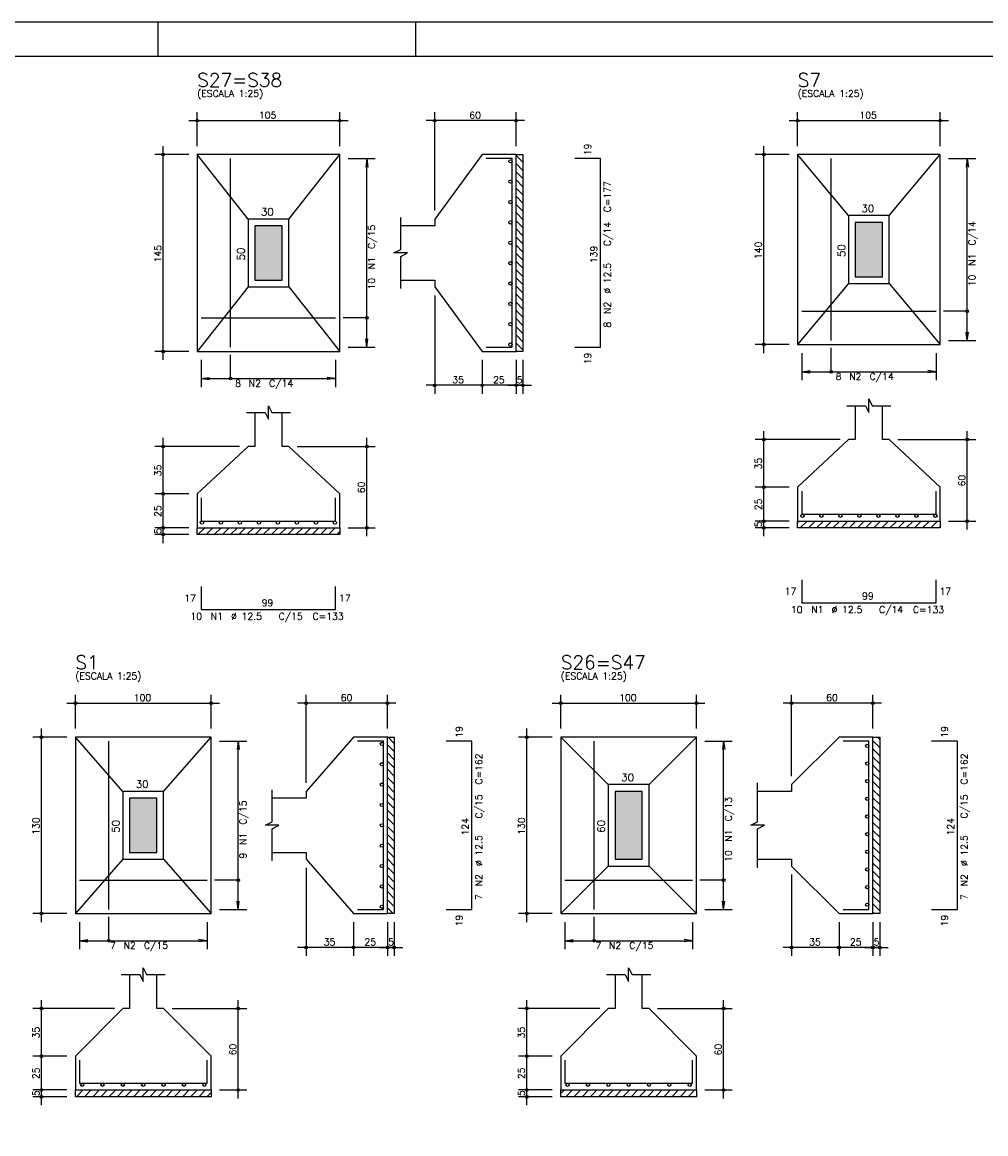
# Model space of a CAD drawing. Extents: x 0 to 84.1, y 0 to 59.4.
# Tile 3 of 6: x 17 to 45.4, y 26.6 to 59.4. Entities that reach past the tile are written whole.
import ezdxf

# ---------------------------------------------------------------- set-up
doc = ezdxf.new("R2010")
doc.units = 0
doc.header["$MEASUREMENT"] = 0
for name, color, linetype in [('1', 1, 'CONTINUOUS'), ('2', 2, 'CONTINUOUS'), ('3', 3, 'CONTINUOUS'), ('6', 6, 'CONTINUOUS'), ('7', 7, 'CONTINUOUS'), ('9', 9, 'CONTINUOUS')]:
    doc.layers.add(name, color=color, linetype=linetype)
doc.styles.get("Standard").update_dxf_attribs({"font": 'ROMANS.SHX'})

msp = doc.modelspace()

# ---------------------------------------------------------------- linework, layer by layer
at = {"layer": '1', "linetype": 'Continuous'}
for p, q in [((31.5576, 55.473103), (31.7576, 55.273103)), ((31.5576, 55.232686), (31.7576, 55.032686)), ((31.5576, 54.99227), (31.7576, 54.79227)), ((31.5576, 54.751854), (31.7576, 54.551854)), ((31.5576, 54.511437), (31.7576, 54.311437)), ((31.5576, 54.271021), (31.7576, 54.071021)), ((31.5576, 54.030605), (31.7576, 53.830605)), ((31.5576, 53.790188), (31.7576, 53.590188)), ((31.5576, 53.549772), (31.7576, 53.349772)), ((31.5576, 53.309356), (31.7576, 53.109356)), ((31.5576, 53.06894), (31.7576, 52.86894)), ((31.5576, 52.828523), (31.7576, 52.628523)), ((31.5576, 52.588107), (31.7576, 52.388107)), ((31.5576, 52.347691), (31.7576, 52.147691)), ((31.5576, 52.107274), (31.7576, 51.907274)), ((31.5576, 51.866858), (31.7576, 51.666858)), ((31.5576, 51.626442), (31.7576, 51.426442)), ((31.5576, 51.386025), (31.7576, 51.186025)), ((31.5576, 51.145609), (31.7576, 50.945609)), ((31.5576, 50.905193), (31.7576, 50.705193)), ((31.5576, 50.664777), (31.7576, 50.464777)), ((31.5576, 50.42436), (31.7576, 50.22436)), ((31.5576, 50.183944), (31.7576, 49.983944)), ((31.5576, 49.943528), (31.7576, 49.743528)), ((31.5576, 49.703111), (31.560711, 49.7)), ((39.8552, 44.663526), (39.891674, 44.7)), ((39.93209, 44.5), (40.13209, 44.7)), ((40.172506, 44.5), (40.372506, 44.7)), ((40.412923, 44.5), (40.612923, 44.7)), ((40.653339, 44.5), (40.853339, 44.7)), ((40.893755, 44.5), (41.093755, 44.7)), ((41.134172, 44.5), (41.334172, 44.7)), ((41.374588, 44.5), (41.574588, 44.7)), ((41.615004, 44.5), (41.815004, 44.7)), ((41.855421, 44.5), (42.055421, 44.7)), ((42.095837, 44.5), (42.295837, 44.7)), ((42.336253, 44.5), (42.536253, 44.7)), ((42.57667, 44.5), (42.77667, 44.7)), ((42.817086, 44.5), (43.017086, 44.7)), ((43.057502, 44.5), (43.257502, 44.7)), ((43.297918, 44.5), (43.497918, 44.7)), ((43.538335, 44.5), (43.738335, 44.7)), ((43.778751, 44.5), (43.978751, 44.7)), ((22.1817, 44.3), (22.3817, 44.5)), ((22.422116, 44.3), (22.622116, 44.5)), ((22.662532, 44.3), (22.862532, 44.5)), ((22.902949, 44.3), (23.102949, 44.5)), ((23.143365, 44.3), (23.343365, 44.5)), ((23.383781, 44.3), (23.583781, 44.5)), ((23.624198, 44.3), (23.824198, 44.5)), ((23.864614, 44.3), (24.064614, 44.5)), ((24.10503, 44.3), (24.30503, 44.5)), ((24.345447, 44.3), (24.545447, 44.5)), ((24.585863, 44.3), (24.785863, 44.5)), ((24.826279, 44.3), (25.026279, 44.5)), ((25.066696, 44.3), (25.266696, 44.5)), ((25.307112, 44.3), (25.507112, 44.5)), ((25.547528, 44.3), (25.747528, 44.5)), ((25.787944, 44.3), (25.987944, 44.5)), ((26.028361, 44.3), (26.228361, 44.5)), ((26.268777, 44.3), (26.3576, 44.388823)), ((44.019167, 44.5), (44.0552, 44.536033)), ((27.781684, 38.3328), (27.9672, 38.147284)), ((42.206662, 38.3328), (42.2744, 38.265062)), ((27.7672, 38.106868), (27.9672, 37.906868)), ((42.0744, 38.224646), (42.2744, 38.024646)), ((27.7672, 37.866451), (27.9672, 37.666451)), ((42.0744, 37.98423), (42.2744, 37.78423)), ((42.0744, 37.743813), (42.2744, 37.543813)), ((27.7672, 37.626035), (27.9672, 37.426035)), ((27.7672, 37.385619), (27.9672, 37.185619)), ((42.0744, 37.503397), (42.2744, 37.303397)), ((27.7672, 37.145203), (27.9672, 36.945203)), ((42.0744, 37.262981), (42.2744, 37.062981)), ((42.0744, 37.022565), (42.2744, 36.822565)), ((27.7672, 36.904786), (27.9672, 36.704786)), ((42.0744, 36.782148), (42.2744, 36.582148)), ((27.7672, 36.66437), (27.9672, 36.46437)), ((27.7672, 36.423954), (27.9672, 36.223954)), ((42.0744, 36.541732), (42.2744, 36.341732)), ((27.7672, 36.183537), (27.9672, 35.983537)), ((42.0744, 36.301316), (42.2744, 36.101316)), ((42.0744, 36.060899), (42.2744, 35.860899)), ((27.7672, 35.943121), (27.9672, 35.743121)), ((42.0744, 35.820483), (42.2744, 35.620483)), ((27.7672, 35.702705), (27.9672, 35.502705)), ((27.7672, 35.462288), (27.9672, 35.262288)), ((42.0744, 35.580067), (42.2744, 35.380067)), ((27.7672, 35.221872), (27.9672, 35.021872)), ((42.0744, 35.33965), (42.2744, 35.13965)), ((42.0744, 35.099234), (42.2744, 34.899234)), ((27.7672, 34.981456), (27.9672, 34.781456)), ((27.7672, 34.741039), (27.9672, 34.541039)), ((42.0744, 34.858818), (42.2744, 34.658818)), ((27.7672, 34.500623), (27.9672, 34.300623)), ((42.0744, 34.618401), (42.2744, 34.418401)), ((27.7672, 34.260207), (27.9672, 34.060207)), ((42.0744, 34.377985), (42.2744, 34.177985)), ((42.0744, 34.137569), (42.2744, 33.937569)), ((27.7672, 34.019791), (27.9672, 33.819791)), ((27.7672, 33.779374), (27.9672, 33.579374)), ((42.0744, 33.897153), (42.2744, 33.697153)), ((27.7672, 33.538958), (27.9672, 33.338958)), ((42.0744, 33.656736), (42.2744, 33.456736)), ((42.0744, 33.41632), (42.2744, 33.21632)), ((27.7672, 33.298542), (27.932942, 33.1328)), ((42.0744, 33.175904), (42.117504, 33.1328)), ((18.59698, 27.7328), (18.79698, 27.9328)), ((18.837397, 27.7328), (19.037397, 27.9328)), ((19.077813, 27.7328), (19.277813, 27.9328)), ((19.318229, 27.7328), (19.518229, 27.9328)), ((19.558646, 27.7328), (19.758646, 27.9328)), ((19.799062, 27.7328), (19.999062, 27.9328)), ((20.039478, 27.7328), (20.239478, 27.9328)), ((20.279895, 27.7328), (20.479895, 27.9328)), ((20.520311, 27.7328), (20.720311, 27.9328)), ((20.760727, 27.7328), (20.960727, 27.9328)), ((21.001143, 27.7328), (21.201143, 27.9328)), ((21.24156, 27.7328), (21.44156, 27.9328)), ((21.481976, 27.7328), (21.681976, 27.9328)), ((21.722392, 27.7328), (21.922392, 27.9328)), ((21.962809, 27.7328), (22.162809, 27.9328)), ((22.203225, 27.7328), (22.403225, 27.9328)), ((22.443641, 27.7328), (22.5672, 27.856359)), ((32.8744, 27.825658), (32.981542, 27.9328)), ((33.021959, 27.7328), (33.221959, 27.9328)), ((33.262375, 27.7328), (33.462375, 27.9328)), ((33.502791, 27.7328), (33.702791, 27.9328)), ((33.743208, 27.7328), (33.943208, 27.9328)), ((33.983624, 27.7328), (34.183624, 27.9328)), ((34.22404, 27.7328), (34.42404, 27.9328)), ((34.464457, 27.7328), (34.664457, 27.9328)), ((34.704873, 27.7328), (34.904873, 27.9328)), ((34.945289, 27.7328), (35.145289, 27.9328)), ((35.185705, 27.7328), (35.385705, 27.9328)), ((35.426122, 27.7328), (35.626122, 27.9328)), ((35.666538, 27.7328), (35.866538, 27.9328)), ((35.906954, 27.7328), (36.106954, 27.9328)), ((36.147371, 27.7328), (36.347371, 27.9328)), ((36.387787, 27.7328), (36.587787, 27.9328)), ((36.628203, 27.7328), (36.828203, 27.9328)), ((36.86862, 27.7328), (36.8744, 27.73858))]:
    msp.add_line(p, q, dxfattribs=at)
for points in [[(31.5576, 49.7), (31.5576, 55.5), (31.7576, 55.5), (31.7576, 49.7), (31.5576, 49.7)], [(39.8552, 44.7), (44.0552, 44.7), (44.0552, 44.5), (39.8552, 44.5), (39.8552, 44.7)], [(22.1576, 44.5), (26.3576, 44.5), (26.3576, 44.3), (22.1576, 44.3), (22.1576, 44.5)], [(27.7672, 33.1328), (27.7672, 38.3328), (27.9672, 38.3328), (27.9672, 33.1328), (27.7672, 33.1328)], [(42.0744, 33.1328), (42.0744, 38.3328), (42.2744, 38.3328), (42.2744, 33.1328), (42.0744, 33.1328)], [(18.5672, 27.9328), (22.5672, 27.9328), (22.5672, 27.7328), (18.5672, 27.7328), (18.5672, 27.9328)], [(32.8744, 27.9328), (36.8744, 27.9328), (36.8744, 27.7328), (32.8744, 27.7328), (32.8744, 27.9328)]]:
    msp.add_lwpolyline(points, dxfattribs=at)
at = {"layer": '2', "linetype": 'Continuous'}
for p, q in [((84.100006, 59.400002), (0, 59.400002)), ((21, 59.400002), (21, 58.400002)), ((28.600006, 58.400002), (28.600006, 59.400002)), ((22.1576, 55.75), (22.1576, 56.75)), ((26.3576, 55.75), (26.3576, 56.75)), ((29.1576, 53.85), (29.1576, 56.75)), ((31.5576, 55.75), (31.5576, 56.75)), ((39.8552, 55.75), (39.8552, 56.75)), ((44.0552, 55.75), (44.0552, 56.75)), ((21.9076, 56.5), (26.6076, 56.5)), ((31.8076, 56.5), (28.9076, 56.5)), ((39.6052, 56.5), (44.3052, 56.5)), ((21.1576, 49.45), (21.1576, 55.75)), ((38.8552, 49.65), (38.8552, 55.75)), ((21.9076, 55.5), (20.9076, 55.5)), ((22.1576, 55.5), (22.1576, 55.5)), ((22.1576, 55.5), (22.1576, 55.5)), ((26.3576, 55.5), (26.3576, 55.5)), ((26.3576, 55.38), (26.3576, 55.38)), ((26.6076, 55.38), (27.4076, 55.38)), ((27.1576, 55.38), (27.124968, 55.132139)), ((27.1576, 49.82), (27.1576, 55.38)), ((27.1576, 55.38), (27.190232, 55.132139)), ((31.5576, 55.5), (31.5576, 55.5)), ((39.6052, 55.5), (38.6052, 55.5)), ((39.8552, 55.5), (39.8552, 55.5)), ((39.8552, 55.5), (39.8552, 55.5)), ((44.0552, 55.5), (44.0552, 55.5)), ((44.0552, 55.38), (44.0552, 55.38)), ((44.3052, 55.38), (45.1052, 55.38)), ((44.8552, 55.38), (44.822568, 55.132139)), ((44.8552, 50.02), (44.8552, 55.38)), ((44.8552, 55.38), (44.887832, 55.132139)), ((29.1576, 53.6), (29.1576, 53.6)), ((29.1576, 51.6), (29.1576, 51.6)), ((29.1576, 51.35), (29.1576, 48.45)), ((44.8552, 50.02), (44.822568, 50.267861)), ((44.8552, 50.02), (44.887832, 50.267861)), ((26.3576, 49.82), (26.3576, 49.82)), ((26.6076, 49.82), (27.4076, 49.82)), ((27.1576, 49.82), (27.124968, 50.067861)), ((27.1576, 49.82), (27.190232, 50.067861)), ((39.6052, 49.9), (38.6052, 49.9)), ((39.8552, 49.9), (39.8552, 49.9)), ((39.9752, 49.9), (39.9752, 49.9)), ((43.9352, 49.9), (43.9352, 49.9)), ((44.0552, 50.02), (44.0552, 50.02)), ((44.3052, 50.02), (45.1052, 50.02)), ((21.9076, 49.7), (20.9076, 49.7)), ((22.1576, 49.7), (22.1576, 49.7)), ((22.2776, 49.7), (22.2776, 49.7)), ((26.2376, 49.7), (26.2376, 49.7)), ((30.5576, 49.7), (30.5576, 49.7)), ((30.5576, 49.7), (30.5576, 49.7)), ((31.5576, 49.7), (31.5576, 49.7)), ((31.5576, 49.7), (31.5576, 49.7)), ((31.7576, 49.7), (31.7576, 49.7)), ((39.9752, 49.65), (39.9752, 48.85)), ((43.9352, 49.65), (43.9352, 48.85)), ((22.2776, 49.45), (22.2776, 48.65)), ((26.2376, 49.45), (26.2376, 48.65)), ((30.5576, 49.45), (30.5576, 48.45)), ((30.5576, 49.45), (30.5576, 48.45)), ((31.5576, 49.45), (31.5576, 48.45)), ((31.5576, 49.45), (31.5576, 48.45)), ((31.7576, 49.45), (31.7576, 48.45)), ((22.2776, 48.9), (22.525461, 48.932632)), ((22.2776, 48.9), (26.2376, 48.9)), ((22.2776, 48.9), (22.525461, 48.867368)), ((26.2376, 48.9), (25.989739, 48.932632)), ((26.2376, 48.9), (25.989739, 48.867368)), ((39.9752, 49.1), (40.223061, 49.132632)), ((39.9752, 49.1), (43.9352, 49.1)), ((39.9752, 49.1), (40.223061, 49.067368)), ((43.9352, 49.1), (43.687339, 49.132632)), ((43.9352, 49.1), (43.687339, 49.067368)), ((30.8076, 48.7), (28.9076, 48.7)), ((31.8076, 48.7), (30.3076, 48.7)), ((31.3076, 48.7), (32.0076, 48.7)), ((38.8552, 45.45), (38.8552, 47.35)), ((44.8552, 44.45), (44.8552, 47.35)), ((23.4076, 46.9), (20.9076, 46.9)), ((21.1576, 45.25), (21.1576, 47.15)), ((23.6576, 46.9), (23.6576, 46.9)), ((24.8576, 46.9), (24.8576, 46.9)), ((25.1076, 46.9), (27.4076, 46.9)), ((27.1576, 44.25), (27.1576, 47.15)), ((41.1052, 47.1), (38.6052, 47.1)), ((41.3552, 47.1), (41.3552, 47.1)), ((42.5552, 47.1), (42.5552, 47.1)), ((42.8052, 47.1), (45.1052, 47.1)), ((38.8552, 44.45), (38.8552, 45.95)), ((21.1576, 44.25), (21.1576, 45.75)), ((39.6052, 45.7), (38.6052, 45.7)), ((39.6052, 45.7), (38.6052, 45.7)), ((39.8552, 45.7), (39.8552, 45.7)), ((39.8552, 45.7), (39.8552, 45.7)), ((21.9076, 45.5), (20.9076, 45.5)), ((21.9076, 45.5), (20.9076, 45.5)), ((22.1576, 45.5), (22.1576, 45.5)), ((22.1576, 45.5), (22.1576, 45.5)), ((38.8552, 44.25), (38.8552, 44.95)), ((21.1576, 44.05), (21.1576, 44.75)), ((39.6052, 44.7), (38.6052, 44.7)), ((39.6052, 44.7), (38.6052, 44.7)), ((39.8552, 44.7), (39.8552, 44.7)), ((39.8552, 44.7), (39.8552, 44.7)), ((44.0552, 44.7), (44.0552, 44.7)), ((44.3052, 44.7), (45.1052, 44.7)), ((21.9076, 44.5), (20.9076, 44.5)), ((21.9076, 44.5), (20.9076, 44.5)), ((21.9076, 44.3), (20.9076, 44.3)), ((22.1576, 44.5), (22.1576, 44.5)), ((22.1576, 44.5), (22.1576, 44.5)), ((22.1576, 44.3), (22.1576, 44.3)), ((26.3576, 44.5), (26.3576, 44.5)), ((26.6076, 44.5), (27.4076, 44.5)), ((39.6052, 44.5), (38.6052, 44.5)), ((39.8552, 44.5), (39.8552, 44.5)), ((18.3172, 39.3328), (22.8172, 39.3328)), ((18.5672, 38.5828), (18.5672, 39.5828)), ((22.5672, 38.5828), (22.5672, 39.5828)), ((28.0172, 39.3328), (25.1172, 39.3328)), ((25.3672, 36.9828), (25.3672, 39.5828)), ((27.7672, 38.5828), (27.7672, 39.5828)), ((32.6244, 39.3328), (37.1244, 39.3328)), ((32.8744, 38.5828), (32.8744, 39.5828)), ((36.8744, 38.5828), (36.8744, 39.5828)), ((42.3244, 39.3328), (39.4244, 39.3328)), ((39.6744, 37.1828), (39.6744, 39.5828)), ((42.0744, 38.5828), (42.0744, 39.5828)), ((18.3172, 38.3328), (17.3172, 38.3328)), ((17.5672, 32.8828), (17.5672, 38.5828)), ((18.5672, 38.3328), (18.5672, 38.3328)), ((18.5672, 38.3328), (18.5672, 38.3328)), ((22.5672, 38.3328), (22.5672, 38.3328)), ((27.7672, 38.3328), (27.7672, 38.3328)), ((32.6244, 38.3328), (31.6244, 38.3328)), ((31.8744, 32.8828), (31.8744, 38.5828)), ((32.8744, 38.3328), (32.8744, 38.3328)), ((32.8744, 38.3328), (32.8744, 38.3328)), ((36.8744, 38.3328), (36.8744, 38.3328)), ((42.0744, 38.3328), (42.0744, 38.3328)), ((22.5672, 38.2128), (22.5672, 38.2128)), ((22.8172, 38.2128), (23.6172, 38.2128)), ((23.3672, 38.2128), (23.334568, 37.964939)), ((23.3672, 33.2528), (23.3672, 38.2128)), ((23.3672, 38.2128), (23.399832, 37.964939)), ((36.8744, 38.2128), (36.8744, 38.2128)), ((37.1244, 38.2128), (37.9244, 38.2128)), ((37.6744, 38.2128), (37.641768, 37.964939)), ((37.6744, 33.2528), (37.6744, 38.2128)), ((37.6744, 38.2128), (37.707032, 37.964939)), ((25.3672, 36.7328), (25.3672, 36.7328)), ((39.6744, 36.9328), (39.6744, 36.9328)), ((25.3672, 34.7328), (25.3672, 34.7328)), ((25.3672, 34.4828), (25.3672, 31.8828)), ((39.6744, 34.5328), (39.6744, 34.5328)), ((39.6744, 34.2828), (39.6744, 31.8828)), ((23.3672, 33.2528), (23.334568, 33.500661)), ((23.3672, 33.2528), (23.399832, 33.500661)), ((37.6744, 33.2528), (37.641768, 33.500661)), ((37.6744, 33.2528), (37.707032, 33.500661)), ((18.3172, 33.1328), (17.3172, 33.1328)), ((18.5672, 33.1328), (18.5672, 33.1328)), ((18.6872, 33.1328), (18.6872, 33.1328)), ((22.4472, 33.1328), (22.4472, 33.1328)), ((22.5672, 33.2528), (22.5672, 33.2528)), ((22.8172, 33.2528), (23.6172, 33.2528)), ((26.7672, 33.1328), (26.7672, 33.1328)), ((26.7672, 33.1328), (26.7672, 33.1328)), ((27.7672, 33.1328), (27.7672, 33.1328)), ((27.7672, 33.1328), (27.7672, 33.1328)), ((27.9672, 33.1328), (27.9672, 33.1328)), ((32.6244, 33.1328), (31.6244, 33.1328)), ((32.8744, 33.1328), (32.8744, 33.1328)), ((32.9944, 33.1328), (32.9944, 33.1328)), ((36.7544, 33.1328), (36.7544, 33.1328)), ((36.8744, 33.2528), (36.8744, 33.2528)), ((37.1244, 33.2528), (37.9244, 33.2528)), ((41.0744, 33.1328), (41.0744, 33.1328)), ((41.0744, 33.1328), (41.0744, 33.1328)), ((42.0744, 33.1328), (42.0744, 33.1328)), ((42.0744, 33.1328), (42.0744, 33.1328)), ((42.2744, 33.1328), (42.2744, 33.1328)), ((18.6872, 32.8828), (18.6872, 32.0828)), ((22.4472, 32.8828), (22.4472, 32.0828)), ((26.7672, 32.8828), (26.7672, 31.8828)), ((26.7672, 32.8828), (26.7672, 31.8828)), ((27.7672, 32.8828), (27.7672, 31.8828)), ((27.7672, 32.8828), (27.7672, 31.8828)), ((27.9672, 32.8828), (27.9672, 31.8828)), ((32.9944, 32.8828), (32.9944, 32.0828)), ((36.7544, 32.8828), (36.7544, 32.0828)), ((41.0744, 32.8828), (41.0744, 31.8828)), ((41.0744, 32.8828), (41.0744, 31.8828)), ((42.0744, 32.8828), (42.0744, 31.8828)), ((42.0744, 32.8828), (42.0744, 31.8828)), ((42.2744, 32.8828), (42.2744, 31.8828)), ((18.6872, 32.3328), (18.935061, 32.365432)), ((18.6872, 32.3328), (22.4472, 32.3328)), ((18.6872, 32.3328), (18.935061, 32.300168)), ((22.4472, 32.3328), (22.199339, 32.365432)), ((22.4472, 32.3328), (22.199339, 32.300168)), ((27.0172, 32.1328), (25.1172, 32.1328)), ((28.0172, 32.1328), (26.5172, 32.1328)), ((27.5172, 32.1328), (28.2172, 32.1328)), ((32.9944, 32.3328), (33.242261, 32.365432)), ((32.9944, 32.3328), (36.7544, 32.3328)), ((32.9944, 32.3328), (33.242261, 32.300168)), ((36.7544, 32.3328), (36.506539, 32.365432)), ((36.7544, 32.3328), (36.506539, 32.300168)), ((41.3244, 32.1328), (39.4244, 32.1328)), ((42.3244, 32.1328), (40.8244, 32.1328)), ((41.8244, 32.1328), (42.5244, 32.1328)), ((17.5672, 28.6828), (17.5672, 30.5828)), ((23.3672, 27.6828), (23.3672, 30.5828)), ((31.8744, 28.6828), (31.8744, 30.5828)), ((37.6744, 27.6828), (37.6744, 30.5828)), ((19.7172, 30.3328), (17.3172, 30.3328)), ((19.9672, 30.3328), (19.9672, 30.3328)), ((21.1672, 30.3328), (21.1672, 30.3328)), ((21.4172, 30.3328), (23.6172, 30.3328)), ((34.0244, 30.3328), (31.6244, 30.3328)), ((34.2744, 30.3328), (34.2744, 30.3328)), ((35.4744, 30.3328), (35.4744, 30.3328)), ((35.7244, 30.3328), (37.9244, 30.3328)), ((17.5672, 27.6828), (17.5672, 29.1828)), ((31.8744, 27.6828), (31.8744, 29.1828)), ((18.3172, 28.9328), (17.3172, 28.9328)), ((18.3172, 28.9328), (17.3172, 28.9328)), ((18.5672, 28.9328), (18.5672, 28.9328)), ((18.5672, 28.9328), (18.5672, 28.9328)), ((32.6244, 28.9328), (31.6244, 28.9328)), ((32.6244, 28.9328), (31.6244, 28.9328)), ((32.8744, 28.9328), (32.8744, 28.9328)), ((32.8744, 28.9328), (32.8744, 28.9328)), ((17.5672, 27.4828), (17.5672, 28.1828)), ((31.8744, 27.4828), (31.8744, 28.1828)), ((18.3172, 27.9328), (17.3172, 27.9328)), ((18.3172, 27.9328), (17.3172, 27.9328)), ((18.5672, 27.9328), (18.5672, 27.9328)), ((18.5672, 27.9328), (18.5672, 27.9328)), ((22.5672, 27.9328), (22.5672, 27.9328)), ((22.8172, 27.9328), (23.6172, 27.9328)), ((32.6244, 27.9328), (31.6244, 27.9328)), ((32.6244, 27.9328), (31.6244, 27.9328)), ((32.8744, 27.9328), (32.8744, 27.9328)), ((32.8744, 27.9328), (32.8744, 27.9328)), ((36.8744, 27.9328), (36.8744, 27.9328)), ((37.1244, 27.9328), (37.9244, 27.9328)), ((18.3172, 27.7328), (17.3172, 27.7328)), ((18.5672, 27.7328), (18.5672, 27.7328)), ((32.6244, 27.7328), (31.6244, 27.7328)), ((32.8744, 27.7328), (32.8744, 27.7328))]:
    msp.add_line(p, q, dxfattribs=at)
for points in [[(83.100006, 1), (2.5, 1), (2.5, 58.400002), (83.100006, 58.400002), (83.100006, 1)], [(22.1576, 49.7), (26.3576, 49.7), (26.3576, 55.5), (22.1576, 55.5), (22.1576, 49.7)], [(23.6576, 53.6), (22.1576, 55.5)], [(24.8576, 53.6), (26.3576, 55.5)], [(28.1576, 51.8), (29.1576, 51.8), (29.1576, 51.6), (30.5576, 49.7), (31.5576, 49.7), (31.5576, 55.5), (30.5576, 55.5), (29.1576, 53.6), (29.1576, 53.4), (28.1576, 53.4)], [(39.8552, 49.9), (44.0552, 49.9), (44.0552, 55.5), (39.8552, 55.5), (39.8552, 49.9)], [(41.3552, 53.7), (39.8552, 55.5)], [(42.5552, 53.7), (44.0552, 55.5)], [(23.6576, 51.6), (24.8576, 51.6), (24.8576, 53.6), (23.6576, 53.6), (23.6576, 51.6)], [(23.8576, 51.8), (24.6576, 51.8), (24.6576, 53.4), (23.8576, 53.4), (23.8576, 51.8)], [(28.1576, 51.55), (28.1576, 52.5), (28.3576, 52.6), (27.9576, 52.6), (28.1576, 52.7), (28.1576, 53.65)], [(41.3552, 51.7), (42.5552, 51.7), (42.5552, 53.7), (41.3552, 53.7), (41.3552, 51.7)], [(41.5552, 51.9), (42.3552, 51.9), (42.3552, 53.5), (41.5552, 53.5), (41.5552, 51.9)], [(23.6576, 51.6), (22.1576, 49.7)], [(24.8576, 51.6), (26.3576, 49.7)], [(41.3552, 51.7), (39.8552, 49.9)], [(42.5552, 51.7), (44.0552, 49.9)], [(44.8552, 50.885), (44.1552, 50.885)], [(27.1576, 50.685), (26.4576, 50.685)], [(40.8402, 49.1), (40.8402, 49.8)], [(23.1426, 48.9), (23.1426, 49.6)], [(41.3052, 48.1), (41.8552, 48.1), (41.9552, 47.9), (41.9552, 48.3), (42.0552, 48.1), (42.6052, 48.1)], [(23.8576, 47.9), (23.8576, 46.9), (23.6576, 46.9), (22.1576, 45.5), (22.1576, 44.5), (26.3576, 44.5), (26.3576, 45.5), (24.8576, 46.9), (24.6576, 46.9), (24.6576, 47.9)], [(23.6076, 47.9), (24.1576, 47.9), (24.2576, 47.7), (24.2576, 48.1), (24.3576, 47.9), (24.9076, 47.9)], [(41.5552, 48.1), (41.5552, 47.1), (41.3552, 47.1), (39.8552, 45.7), (39.8552, 44.7), (44.0552, 44.7), (44.0552, 45.7), (42.5552, 47.1), (42.3552, 47.1), (42.3552, 48.1)], [(18.5672, 33.1328), (22.5672, 33.1328), (22.5672, 38.3328), (18.5672, 38.3328), (18.5672, 33.1328)], [(19.9672, 36.7328), (18.5672, 38.3328)], [(21.1672, 36.7328), (22.5672, 38.3328)], [(24.3672, 34.9328), (25.3672, 34.9328), (25.3672, 34.7328), (26.7672, 33.1328), (27.7672, 33.1328), (27.7672, 38.3328), (26.7672, 38.3328), (25.3672, 36.7328), (25.3672, 36.5328), (24.3672, 36.5328)], [(32.8744, 33.1328), (36.8744, 33.1328), (36.8744, 38.3328), (32.8744, 38.3328), (32.8744, 33.1328)], [(34.2744, 36.9328), (32.8744, 38.3328)], [(35.4744, 36.9328), (36.8744, 38.3328)], [(38.6744, 34.7328), (39.6744, 34.7328), (39.6744, 34.5328), (41.0744, 33.1328), (42.0744, 33.1328), (42.0744, 38.3328), (41.0744, 38.3328), (39.6744, 36.9328), (39.6744, 36.7328), (38.6744, 36.7328)], [(19.9672, 34.7328), (21.1672, 34.7328), (21.1672, 36.7328), (19.9672, 36.7328), (19.9672, 34.7328)], [(24.3672, 34.6828), (24.3672, 35.6328), (24.5672, 35.7328), (24.1672, 35.7328), (24.3672, 35.8328), (24.3672, 36.7828)], [(34.2744, 34.5328), (35.4744, 34.5328), (35.4744, 36.9328), (34.2744, 36.9328), (34.2744, 34.5328)], [(34.4744, 34.7328), (35.2744, 34.7328), (35.2744, 36.7328), (34.4744, 36.7328), (34.4744, 34.7328)], [(38.6744, 34.4828), (38.6744, 35.6328), (38.8744, 35.7328), (38.4744, 35.7328), (38.6744, 35.8328), (38.6744, 36.9828)], [(20.1672, 34.9328), (20.9672, 34.9328), (20.9672, 36.5328), (20.1672, 36.5328), (20.1672, 34.9328)], [(19.9672, 34.7328), (18.5672, 33.1328)], [(21.1672, 34.7328), (22.5672, 33.1328)], [(34.2744, 34.5328), (32.8744, 33.1328)], [(35.4744, 34.5328), (36.8744, 33.1328)], [(23.3672, 34.1178), (22.6672, 34.1178)], [(37.6744, 34.1178), (36.9744, 34.1178)], [(19.5522, 32.3328), (19.5522, 33.0328)], [(33.8594, 32.3328), (33.8594, 33.0328)], [(19.9172, 31.3328), (20.4672, 31.3328), (20.5672, 31.1328), (20.5672, 31.5328), (20.6672, 31.3328), (21.2172, 31.3328)], [(34.2244, 31.3328), (34.7744, 31.3328), (34.8744, 31.1328), (34.8744, 31.5328), (34.9744, 31.3328), (35.5244, 31.3328)], [(20.1672, 31.3328), (20.1672, 30.3328), (19.9672, 30.3328), (18.5672, 28.9328), (18.5672, 27.9328), (22.5672, 27.9328), (22.5672, 28.9328), (21.1672, 30.3328), (20.9672, 30.3328), (20.9672, 31.3328)], [(34.4744, 31.3328), (34.4744, 30.3328), (34.2744, 30.3328), (32.8744, 28.9328), (32.8744, 27.9328), (36.8744, 27.9328), (36.8744, 28.9328), (35.4744, 30.3328), (35.2744, 30.3328), (35.2744, 31.3328)]]:
    msp.add_lwpolyline(points, dxfattribs=at)
for centre, radius in [((22.1576, 56.5), 0.04), ((22.1576, 56.5), 0.02), ((26.3576, 56.5), 0.04), ((26.3576, 56.5), 0.02), ((29.1576, 56.5), 0.04), ((29.1576, 56.5), 0.02), ((31.5576, 56.5), 0.04), ((31.5576, 56.5), 0.02), ((39.8552, 56.5), 0.04), ((39.8552, 56.5), 0.02), ((44.0552, 56.5), 0.04), ((44.0552, 56.5), 0.02), ((21.1576, 55.5), 0.04), ((21.1576, 55.5), 0.02), ((38.8552, 55.5), 0.04), ((38.8552, 55.5), 0.02), ((44.8552, 50.885), 0.04), ((27.1576, 50.685), 0.04), ((38.8552, 49.9), 0.04), ((38.8552, 49.9), 0.02), ((21.1576, 49.7), 0.04), ((21.1576, 49.7), 0.02), ((40.8402, 49.1), 0.04), ((23.1426, 48.9), 0.04), ((29.1576, 48.7), 0.04), ((29.1576, 48.7), 0.02), ((30.5576, 48.7), 0.04), ((30.5576, 48.7), 0.04), ((30.5576, 48.7), 0.02), ((30.5576, 48.7), 0.02), ((31.5576, 48.7), 0.04), ((31.5576, 48.7), 0.04), ((31.5576, 48.7), 0.02), ((31.5576, 48.7), 0.02), ((31.7576, 48.7), 0.04), ((31.7576, 48.7), 0.02), ((21.1576, 46.9), 0.04), ((21.1576, 46.9), 0.02), ((27.1576, 46.9), 0.04), ((27.1576, 46.9), 0.02), ((38.8552, 47.1), 0.04), ((38.8552, 47.1), 0.02), ((44.8552, 47.1), 0.04), ((44.8552, 47.1), 0.02), ((21.1576, 45.5), 0.04), ((21.1576, 45.5), 0.04), ((38.8552, 45.7), 0.04), ((38.8552, 45.7), 0.04), ((38.8552, 45.7), 0.02), ((38.8552, 45.7), 0.02), ((21.1576, 45.5), 0.02), ((21.1576, 45.5), 0.02), ((38.8552, 44.7), 0.04), ((38.8552, 44.7), 0.04), ((38.8552, 44.7), 0.02), ((38.8552, 44.7), 0.02), ((44.8552, 44.7), 0.04), ((44.8552, 44.7), 0.02), ((21.1576, 44.5), 0.04), ((21.1576, 44.5), 0.04), ((21.1576, 44.3), 0.04), ((21.1576, 44.5), 0.02), ((21.1576, 44.5), 0.02), ((21.1576, 44.3), 0.02), ((27.1576, 44.5), 0.04), ((27.1576, 44.5), 0.02), ((38.8552, 44.5), 0.04), ((38.8552, 44.5), 0.02), ((18.5672, 39.3328), 0.04), ((18.5672, 39.3328), 0.02), ((22.5672, 39.3328), 0.04), ((22.5672, 39.3328), 0.02), ((25.3672, 39.3328), 0.04), ((25.3672, 39.3328), 0.02), ((27.7672, 39.3328), 0.04), ((27.7672, 39.3328), 0.02), ((32.8744, 39.3328), 0.04), ((32.8744, 39.3328), 0.02), ((36.8744, 39.3328), 0.04), ((36.8744, 39.3328), 0.02), ((39.6744, 39.3328), 0.04), ((39.6744, 39.3328), 0.02), ((42.0744, 39.3328), 0.04), ((42.0744, 39.3328), 0.02), ((17.5672, 38.3328), 0.04), ((17.5672, 38.3328), 0.02), ((31.8744, 38.3328), 0.04), ((31.8744, 38.3328), 0.02), ((23.3672, 34.1178), 0.04), ((37.6744, 34.1178), 0.04), ((17.5672, 33.1328), 0.04), ((17.5672, 33.1328), 0.02), ((31.8744, 33.1328), 0.04), ((31.8744, 33.1328), 0.02), ((19.5522, 32.3328), 0.04), ((25.3672, 32.1328), 0.04), ((25.3672, 32.1328), 0.02), ((26.7672, 32.1328), 0.04), ((26.7672, 32.1328), 0.04), ((26.7672, 32.1328), 0.02), ((26.7672, 32.1328), 0.02), ((27.7672, 32.1328), 0.04), ((27.7672, 32.1328), 0.04), ((27.7672, 32.1328), 0.02), ((27.7672, 32.1328), 0.02), ((27.9672, 32.1328), 0.04), ((27.9672, 32.1328), 0.02), ((33.8594, 32.3328), 0.04), ((39.6744, 32.1328), 0.04), ((39.6744, 32.1328), 0.02), ((41.0744, 32.1328), 0.04), ((41.0744, 32.1328), 0.04), ((41.0744, 32.1328), 0.02), ((41.0744, 32.1328), 0.02), ((42.0744, 32.1328), 0.04), ((42.0744, 32.1328), 0.04), ((42.0744, 32.1328), 0.02), ((42.0744, 32.1328), 0.02), ((42.2744, 32.1328), 0.04), ((42.2744, 32.1328), 0.02), ((17.5672, 30.3328), 0.04), ((17.5672, 30.3328), 0.02), ((23.3672, 30.3328), 0.04), ((23.3672, 30.3328), 0.02), ((31.8744, 30.3328), 0.04), ((31.8744, 30.3328), 0.02), ((37.6744, 30.3328), 0.04), ((37.6744, 30.3328), 0.02), ((17.5672, 28.9328), 0.04), ((17.5672, 28.9328), 0.04), ((17.5672, 28.9328), 0.02), ((17.5672, 28.9328), 0.02), ((31.8744, 28.9328), 0.04), ((31.8744, 28.9328), 0.04), ((31.8744, 28.9328), 0.02), ((31.8744, 28.9328), 0.02), ((17.5672, 27.9328), 0.04), ((17.5672, 27.9328), 0.04), ((17.5672, 27.9328), 0.02), ((17.5672, 27.9328), 0.02), ((23.3672, 27.9328), 0.04), ((23.3672, 27.9328), 0.02), ((31.8744, 27.9328), 0.04), ((31.8744, 27.9328), 0.04), ((31.8744, 27.9328), 0.02), ((31.8744, 27.9328), 0.02), ((37.6744, 27.9328), 0.04), ((37.6744, 27.9328), 0.02), ((17.5672, 27.7328), 0.04), ((17.5672, 27.7328), 0.02), ((31.8744, 27.7328), 0.04), ((31.8744, 27.7328), 0.02)]:
    msp.add_circle(centre, radius, dxfattribs=at)
at = {"layer": '3', "linetype": 'Continuous'}
for centre in [(31.390215, 55.3), (31.390215, 54.7), (31.390215, 54.1), (31.390215, 53.5), (31.390215, 52.9), (31.390215, 52.3), (31.390215, 51.7), (31.390215, 51.1), (31.390215, 50.5), (31.390215, 49.9), (39.9952, 44.852615), (40.5552, 44.852615), (41.1152, 44.852615), (41.6752, 44.852615), (42.2352, 44.852615), (42.7952, 44.852615), (43.3552, 44.852615), (43.9152, 44.852615), (22.2976, 44.652615), (22.8576, 44.652615), (23.4176, 44.652615), (23.9776, 44.652615), (24.5376, 44.652615), (25.0976, 44.652615), (25.6576, 44.652615), (26.2176, 44.652615), (27.599815, 38.1328), (41.907015, 38.0728), (27.599815, 37.5328), (41.907015, 37.5528), (41.907015, 37.0328), (27.599815, 36.9328), (27.599815, 36.3328), (41.907015, 36.5128), (41.907015, 35.9928), (27.599815, 35.7328), (41.907015, 35.4728), (27.599815, 35.1328), (41.907015, 34.9528), (27.599815, 34.5328), (41.907015, 34.4328), (27.599815, 33.9328), (41.907015, 33.9128), (41.907015, 33.3928), (27.599815, 33.3328), (18.7672, 28.085415), (19.3672, 28.085415), (19.9672, 28.085415), (20.5672, 28.085415), (21.1672, 28.085415), (21.7672, 28.085415), (22.3672, 28.085415), (33.0744, 28.085415), (33.6744, 28.085415), (34.2744, 28.085415), (34.8744, 28.085415), (35.4744, 28.085415), (36.0744, 28.085415), (36.6744, 28.085415)]:
    msp.add_circle(centre, 0.047385, dxfattribs=at)
at = {"layer": '6', "linetype": 'Continuous'}
for p, q in [((23.1426, 49.82), (23.1426, 55.38)), ((31.4376, 55.38), (30.6776, 55.38)), ((31.4376, 49.82), (31.4376, 55.38)), ((34.0476, 55.38), (33.2876, 55.38)), ((34.0476, 49.82), (34.0476, 55.38)), ((40.8402, 50.02), (40.8402, 55.38)), ((39.9752, 50.885), (43.9352, 50.885)), ((22.2776, 50.685), (26.2376, 50.685)), ((30.6776, 49.82), (31.4376, 49.82)), ((33.2876, 49.82), (34.0476, 49.82)), ((39.9752, 45.58), (39.9752, 44.9)), ((43.9352, 44.9), (43.9352, 45.58)), ((22.2776, 45.38), (22.2776, 44.7)), ((26.2376, 44.7), (26.2376, 45.38)), ((39.9752, 44.9), (43.9352, 44.9)), ((22.2776, 44.7), (26.2376, 44.7)), ((39.9752, 42.97), (39.9752, 42.29)), ((43.9352, 42.29), (43.9352, 42.97)), ((22.2776, 42.77), (22.2776, 42.09)), ((26.2376, 42.09), (26.2376, 42.77)), ((39.9752, 42.29), (43.9352, 42.29)), ((22.2776, 42.09), (26.2376, 42.09)), ((19.5522, 33.2528), (19.5522, 38.2128)), ((27.6472, 38.2128), (26.8872, 38.2128)), ((27.6472, 33.2528), (27.6472, 38.2128)), ((30.2572, 38.2128), (29.4972, 38.2128)), ((30.2572, 33.2528), (30.2572, 38.2128)), ((33.8594, 33.2528), (33.8594, 38.2128)), ((41.9544, 38.2128), (41.1944, 38.2128)), ((41.9544, 33.2528), (41.9544, 38.2128)), ((44.5644, 38.2128), (43.8044, 38.2128)), ((44.5644, 33.2528), (44.5644, 38.2128)), ((18.6872, 34.1178), (22.4472, 34.1178)), ((32.9944, 34.1178), (36.7544, 34.1178)), ((26.8872, 33.2528), (27.6472, 33.2528)), ((29.4972, 33.2528), (30.2572, 33.2528)), ((41.1944, 33.2528), (41.9544, 33.2528)), ((43.8044, 33.2528), (44.5644, 33.2528)), ((18.6872, 28.8128), (18.6872, 28.1328)), ((22.4472, 28.1328), (22.4472, 28.8128)), ((32.9944, 28.8128), (32.9944, 28.1328)), ((36.7544, 28.1328), (36.7544, 28.8128)), ((18.6872, 28.1328), (22.4472, 28.1328)), ((32.9944, 28.1328), (36.7544, 28.1328))]:
    msp.add_line(p, q, dxfattribs=at)
at = {"layer": '9', "linetype": 'Continuous'}
for points in [[(23.8576, 51.8), (24.6576, 51.8), (24.6576, 53.4)], [(23.8576, 51.8), (24.6576, 53.4), (23.8576, 53.4)], [(23.8576, 51.8), (23.8576, 53.4), (23.8576, 51.8)], [(41.5552, 51.9), (42.3552, 51.9), (42.3552, 53.5)], [(41.5552, 51.9), (42.3552, 53.5), (41.5552, 53.5)], [(41.5552, 51.9), (41.5552, 53.5), (41.5552, 51.9)], [(34.4744, 34.7328), (35.2744, 34.7328), (35.2744, 36.7328)], [(34.4744, 34.7328), (35.2744, 36.7328), (34.4744, 36.7328)], [(34.4744, 34.7328), (34.4744, 36.7328), (34.4744, 34.7328)], [(20.1672, 34.9328), (20.9672, 34.9328), (20.9672, 36.5328)], [(20.1672, 34.9328), (20.9672, 36.5328), (20.1672, 36.5328)], [(20.1672, 34.9328), (20.1672, 36.5328), (20.1672, 34.9328)]]:
    msp.add_solid(points, dxfattribs=at)

# ---------------------------------------------------------------- texts
at = {"layer": '1', "linetype": 'Continuous'}
for p in [(22.1576, 57.44), (32.8744, 40.2728)]:
    msp.add_text('2', height=0.0004, dxfattribs=at).set_placement(p)
at = {"layer": '2', "linetype": 'Continuous'}
for s, height, p in [('(ESCALA 1:25)', 0.2, (22.1576, 57.2)), ('(ESCALA 1:25)', 0.2, (39.8552, 57.2)), ('105', 0.2, (23.9776, 56.56)), ('60', 0.2, (30.1776, 56.56)), ('105', 0.2, (41.6752, 56.56)), ('30', 0.22, (24.0376, 53.7)), ('30', 0.22, (41.7352, 53.8)), ('8', 0.2, (23.2776, 48.66)), ('N2', 0.2, (23.6776, 48.66)), ('C/14', 0.2, (24.2776, 48.66)), ('35', 0.2, (29.6776, 48.76)), ('25', 0.2, (30.8776, 48.76)), ('5', 0.2, (31.5776, 48.76)), ('8', 0.2, (40.9752, 48.86)), ('N2', 0.2, (41.3752, 48.86)), ('C/14', 0.2, (41.9752, 48.86)), ('17', 0.2, (39.4752, 42.53)), ('99', 0.2, (41.7552, 42.39)), ('17', 0.2, (44.0352, 42.53)), ('17', 0.2, (21.7776, 42.33)), ('99', 0.2, (24.0576, 42.19)), ('17', 0.2, (26.3376, 42.33)), ('10', 0.2, (21.9576, 41.79)), ('N1', 0.2, (22.5576, 41.79)), ('%%c 12.5', 0.2, (23.1576, 41.79)), ('C/15', 0.2, (24.5576, 41.79)), ('C=133', 0.2, (25.5576, 41.79)), ('10', 0.2, (39.6552, 41.99)), ('N1', 0.2, (40.2552, 41.99)), ('%%c 12.5', 0.2, (40.8552, 41.99)), ('C/14', 0.2, (42.2552, 41.99)), ('C=133', 0.2, (43.2552, 41.99)), ('(ESCALA 1:25)', 0.2, (18.5672, 40.0328)), ('(ESCALA 1:25)', 0.2, (32.8744, 40.0328)), ('100', 0.2, (20.2872, 39.3928)), ('60', 0.2, (26.3872, 39.3928)), ('100', 0.2, (34.5944, 39.3928)), ('60', 0.2, (40.6944, 39.3928)), ('30', 0.22, (20.3472, 36.8328)), ('30', 0.22, (34.6544, 37.0328)), ('7', 0.2, (19.5872, 32.0928)), ('N2', 0.2, (19.9872, 32.0928)), ('C/15', 0.2, (20.5872, 32.0928)), ('35', 0.2, (25.8872, 32.1928)), ('25', 0.2, (27.0872, 32.1928)), ('5', 0.2, (27.7872, 32.1928)), ('7', 0.2, (33.8944, 32.0928)), ('N2', 0.2, (34.2944, 32.0928)), ('C/15', 0.2, (34.8944, 32.0928)), ('35', 0.2, (40.1944, 32.1928)), ('25', 0.2, (41.3944, 32.1928)), ('5', 0.2, (42.0944, 32.1928))]:
    msp.add_text(s, height=height, dxfattribs=at).set_placement(p)
for s, height, p in [('19', 0.2, (33.7676, 55.48)), ('C=177', 0.2, (34.3476, 53.8)), ('C/14', 0.2, (45.0952, 52.82)), ('C/15', 0.2, (27.3976, 52.72)), ('C/14', 0.2, (34.3476, 52.8)), ('145', 0.2, (21.0976, 52.32)), ('139', 0.2, (33.9476, 52.3)), ('140', 0.2, (38.7952, 52.42)), ('50', 0.22, (41.2552, 52.48)), ('50', 0.22, (23.5576, 52.38)), ('N1', 0.2, (27.3976, 52.12)), ('N1', 0.2, (45.0952, 52.22)), ('%%c 12.5', 0.2, (34.3476, 51.4)), ('10', 0.2, (27.3976, 51.52)), ('10', 0.2, (45.0952, 51.62)), ('N2', 0.2, (34.3476, 50.8)), ('8', 0.2, (34.3476, 50.4)), ('19', 0.2, (33.7676, 49.32)), ('35', 0.2, (21.0976, 46.02)), ('35', 0.2, (38.7952, 46.22)), ('60', 0.2, (44.7952, 45.72)), ('60', 0.2, (27.0976, 45.52)), ('25', 0.2, (38.7952, 45.02)), ('25', 0.2, (21.0976, 44.82)), ('5', 0.2, (38.7952, 44.52)), ('5', 0.2, (21.0976, 44.32)), ('19', 0.2, (29.9772, 38.3128)), ('19', 0.2, (44.2844, 38.3128)), ('C=162', 0.2, (30.5572, 36.9328)), ('C=162', 0.2, (44.8644, 36.9328)), ('C/15', 0.2, (30.5572, 35.9328)), ('C/13', 0.2, (37.9144, 35.8528)), ('C/15', 0.2, (44.8644, 35.9328)), ('C/15', 0.2, (23.6072, 35.7528)), ('130', 0.2, (17.5072, 35.4528)), ('50', 0.22, (19.8672, 35.5128)), ('124', 0.2, (30.1572, 35.4328)), ('130', 0.2, (31.8144, 35.4528)), ('60', 0.22, (34.1744, 35.5128)), ('124', 0.2, (44.4644, 35.4328)), ('N1', 0.2, (23.6072, 35.1528)), ('N1', 0.2, (37.9144, 35.2528)), ('%%c 12.5', 0.2, (30.5572, 34.5328)), ('%%c 12.5', 0.2, (44.8644, 34.5328)), ('9', 0.2, (23.6072, 34.7528)), ('10', 0.2, (37.9144, 34.6528)), ('N2', 0.2, (30.5572, 33.9328)), ('N2', 0.2, (44.8644, 33.9328)), ('7', 0.2, (30.5572, 33.5328)), ('7', 0.2, (44.8644, 33.5328)), ('19', 0.2, (29.9772, 32.7528)), ('19', 0.2, (44.2844, 32.7528)), ('35', 0.2, (17.5072, 29.4528)), ('35', 0.2, (31.8144, 29.4528)), ('60', 0.2, (23.3072, 28.9528)), ('60', 0.2, (37.6144, 28.9528)), ('25', 0.2, (17.5072, 28.2528)), ('25', 0.2, (31.8144, 28.2528)), ('5', 0.2, (17.5072, 27.7528)), ('5', 0.2, (31.8144, 27.7528))]:
    msp.add_text(s, height=height, rotation=90, dxfattribs=at).set_placement(p)
at = {"layer": '7', "linetype": 'Continuous'}
for s, p in [('S27=S38', (22.1576, 57.5)), ('S7', (39.8552, 57.5)), ('S1', (18.5672, 40.3328)), ('S26=S47', (32.8744, 40.3328))]:
    msp.add_text(s, height=0.4, dxfattribs=at).set_placement(p)

doc.saveas('drawing.dxf')
